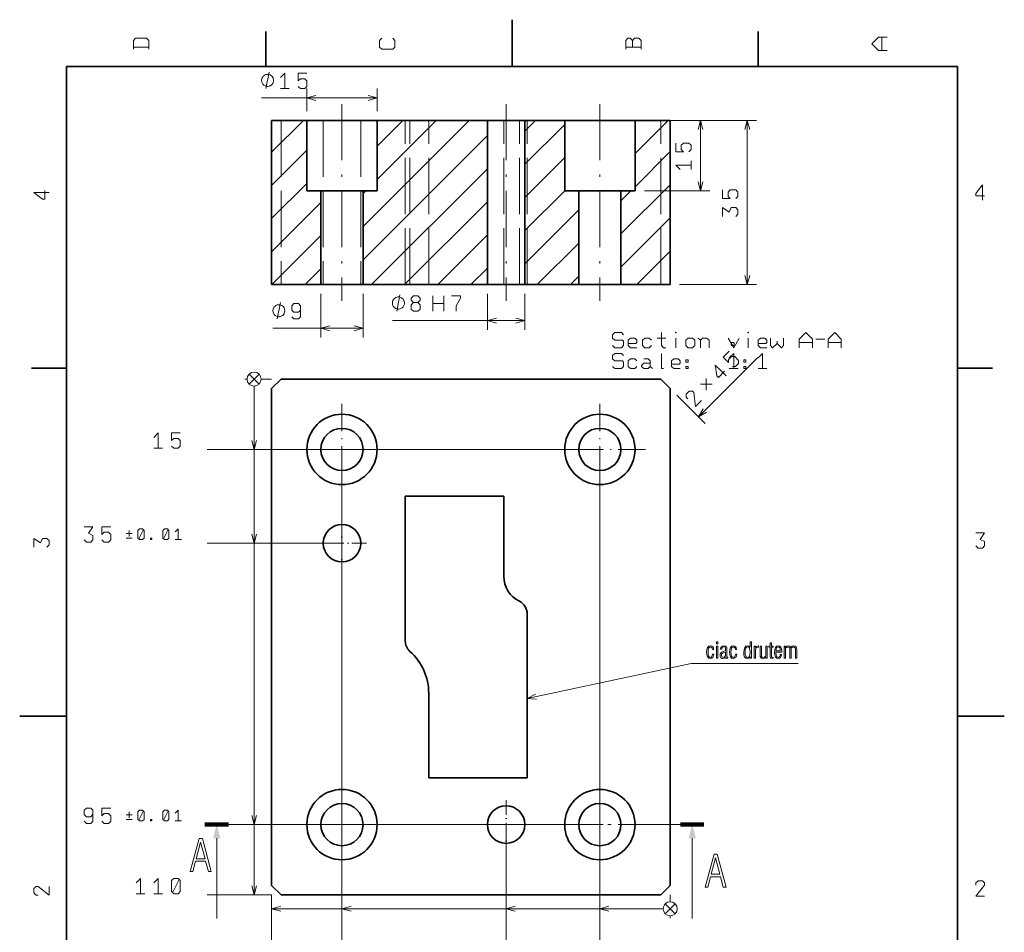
# Model space of a CAD drawing. Extents: x 0 to 210, y 0 to 297.
# Tile 5 of 5: x 0 to 210, y 102 to 297. Entities that reach past the tile are written whole.
import ezdxf

# ---------------------------------------------------------------- set-up
doc = ezdxf.new("R2010")
doc.units = 0
doc.linetypes.add('DASHDOT', pattern=[18.5, 12, -3, 0.5, -3])
doc.linetypes.add('DASHED', pattern=[15, 12, -3])

msp = doc.modelspace()

# ---------------------------------------------------------------- linework, layer by layer
at = {"color": 7, "lineweight": 35}
for p, q in [((105, 287), (105, 297)), ((52.5, 287), (52.5, 294.5)), ((157.5, 287), (157.5, 294.5)), ((200, 287), (10, 287)), ((10, 287), (10, 10)), ((200, 10), (200, 287)), ((53.74, 275.52), (61.24, 275.52)), ((53.74, 275.52), (53.74, 240.52)), ((62.16, 275.52), (61.24, 275.52)), ((61.24, 275.52), (61.24, 260.52)), ((76.24, 275.52), (62.16, 275.52)), ((76.24, 275.52), (76.24, 260.52)), ((76.24, 275.52), (99.74, 275.52)), ((99.74, 275.52), (99.74, 240.52)), ((100.23, 275.52), (99.74, 275.52)), ((107.74, 275.52), (100.23, 275.52)), ((107.74, 275.52), (116.24, 275.52)), ((107.74, 275.52), (107.74, 240.52)), ((117.16, 275.52), (116.24, 275.52)), ((116.24, 275.52), (116.24, 260.52)), ((131.24, 275.52), (117.16, 275.52)), ((131.24, 275.52), (138.74, 275.52)), ((131.24, 275.52), (131.24, 260.52)), ((138.74, 275.52), (138.74, 240.52)), ((61.24, 260.52), (64.24, 260.52)), ((64.24, 260.52), (64.79, 260.52)), ((64.24, 260.52), (64.24, 240.52)), ((64.79, 260.52), (73.24, 260.52)), ((73.24, 260.52), (73.24, 240.52)), ((73.24, 260.52), (76.24, 260.52)), ((116.24, 260.52), (119.24, 260.52)), ((119.24, 260.52), (119.79, 260.52)), ((119.24, 260.52), (119.24, 240.52)), ((119.79, 260.52), (128.24, 260.52)), ((128.24, 260.52), (128.24, 240.52)), ((128.24, 260.52), (131.24, 260.52)), ((53.74, 240.52), (64.24, 240.52)), ((64.24, 240.52), (64.79, 240.52)), ((64.79, 240.52), (73.24, 240.52)), ((73.24, 240.52), (99.74, 240.52)), ((99.74, 240.52), (100.23, 240.52)), ((100.23, 240.52), (107.74, 240.52)), ((107.74, 240.52), (119.24, 240.52)), ((119.24, 240.52), (119.79, 240.52)), ((119.79, 240.52), (128.24, 240.52)), ((128.24, 240.52), (138.74, 240.52)), ((10, 222.7), (2.5, 222.7)), ((200, 222.7), (207.5, 222.7)), ((53.74, 218.36), (55.74, 220.36)), ((55.74, 220.36), (136.74, 220.36)), ((136.74, 220.36), (138.74, 218.36)), ((53.74, 112.36), (53.74, 218.36)), ((138.74, 218.36), (138.74, 112.36)), ((82.24, 195.36), (103.24, 195.36)), ((82.24, 164.54), (82.24, 195.36)), ((103.24, 195.36), (103.24, 178.36)), ((108.24, 170.3), (108.24, 135.36)), ((87.24, 135.36), (87.24, 153.36)), ((10, 148.5), (0, 148.5)), ((200, 148.5), (210, 148.5)), ((108.24, 135.36), (87.24, 135.36)), ((53.74, 112.36), (55.74, 110.36)), ((138.74, 112.36), (136.74, 110.36)), ((136.74, 110.36), (55.74, 110.36))]:
    msp.add_line(p, q, dxfattribs=at)
at = {"color": 7, "lineweight": 13}
for p, q in [((61.24, 277.52), (61.24, 282.31)), ((76.24, 277.52), (76.24, 282.31)), ((51.58, 280.31), (76.24, 280.31)), ((53.74, 268.73), (60.53, 275.52)), ((73.24, 252.88), (95.88, 275.52)), ((76.24, 262.95), (88.81, 275.52)), ((76.24, 270.02), (81.74, 275.52)), ((107.74, 273.23), (110.02, 275.52)), ((131.24, 268.45), (138.31, 275.52)), ((133.24, 275.52), (147.21, 275.52)), ((140.74, 275.52), (157.17, 275.52)), ((145.21, 260.52), (145.21, 275.52)), ((155.17, 240.52), (155.17, 275.52)), ((107.74, 266.16), (116.24, 274.66)), ((73.24, 245.8), (99.74, 272.3)), ((53.74, 261.66), (61.24, 269.16)), ((131.24, 261.38), (138.74, 268.88)), ((107.74, 259.09), (116.24, 267.59)), ((75.02, 240.52), (99.74, 265.23)), ((53.74, 254.59), (61.24, 262.09)), ((73.24, 259.95), (73.81, 260.52)), ((107.74, 252.02), (116.24, 260.52)), ((128.24, 251.31), (138.74, 261.81)), ((128.24, 258.38), (130.38, 260.52)), ((133.24, 260.52), (147.21, 260.52)), ((53.74, 247.52), (64.24, 258.02)), ((82.09, 240.52), (99.74, 258.16)), ((107.74, 244.95), (119.24, 256.45)), ((128.24, 244.24), (138.74, 254.74)), ((53.81, 240.52), (64.24, 250.95)), ((89.17, 240.52), (99.74, 251.09)), ((110.38, 240.52), (119.24, 249.38)), ((131.59, 240.52), (138.74, 247.67)), ((60.88, 240.52), (64.24, 243.88)), ((96.24, 240.52), (99.74, 244.02)), ((117.45, 240.52), (119.24, 242.31)), ((138.66, 240.52), (138.74, 240.59)), ((140.74, 240.52), (157.17, 240.52)), ((64.24, 238.52), (64.24, 229.2)), ((73.24, 238.52), (73.24, 229.2)), ((99.74, 238.52), (99.74, 230.83)), ((107.74, 238.52), (107.74, 230.83)), ((53.99, 231.2), (73.24, 231.2)), ((79.48, 232.83), (107.74, 232.83)), ((144.78, 212.32), (157.42, 224.96)), ((48.94, 221.42), (51.06, 219.3)), ((48.94, 219.3), (51.06, 221.42)), ((48.94, 221.42), (51.06, 219.3)), ((48.94, 219.3), (51.06, 221.42)), ((48.94, 221.42), (51.06, 219.3)), ((48.94, 219.3), (51.06, 221.42)), ((48.94, 221.42), (51.06, 219.3)), ((48.94, 219.3), (51.06, 221.42)), ((48.5, 220.36), (48, 220.36)), ((48.5, 220.36), (48, 220.36)), ((48.5, 220.36), (48, 220.36)), ((48.5, 220.36), (48, 220.36)), ((50, 205.36), (50, 218.86)), ((50, 185.36), (50, 218.86)), ((50, 125.36), (50, 218.86)), ((50, 110.36), (50, 218.86)), ((53.74, 220.36), (51.5, 220.36)), ((53.74, 220.36), (51.5, 220.36)), ((53.74, 220.36), (51.5, 220.36)), ((53.74, 220.36), (51.5, 220.36)), ((140.15, 216.95), (146.19, 210.9)), ((121.74, 205.36), (40, 205.36)), ((68.74, 203.36), (68.74, 97.41)), ((123.74, 203.36), (123.74, 97.41)), ((66.74, 185.36), (40, 185.36)), ((121.74, 125.36), (40, 125.36)), ((103.74, 123.36), (103.74, 97.41)), ((53.74, 110.36), (40, 110.36)), ((53.74, 110.36), (53.74, 97.41)), ((138.74, 110.36), (138.74, 108.91)), ((138.74, 110.36), (138.74, 108.91)), ((138.74, 110.36), (138.74, 108.91)), ((138.74, 110.36), (138.74, 108.91)), ((53.74, 107.41), (137.24, 107.41)), ((68.74, 107.41), (137.24, 107.41)), ((103.74, 107.41), (137.24, 107.41)), ((123.74, 107.41), (137.24, 107.41)), ((139.8, 108.47), (137.68, 106.35)), ((137.68, 108.47), (139.8, 106.35)), ((139.8, 108.47), (137.68, 106.35)), ((137.68, 108.47), (139.8, 106.35)), ((139.8, 108.47), (137.68, 106.35)), ((137.68, 108.47), (139.8, 106.35)), ((139.8, 108.47), (137.68, 106.35)), ((137.68, 108.47), (139.8, 106.35)), ((138.74, 105.91), (138.74, 105.41)), ((138.74, 105.91), (138.74, 105.41)), ((138.74, 105.91), (138.74, 105.41)), ((138.74, 105.91), (138.74, 105.41))]:
    msp.add_line(p, q, dxfattribs=at)
at = {"color": 7, "linetype": 'DASHDOT', "lineweight": 13}
for p, q in [((68.74, 279.02), (68.74, 237.02)), ((103.74, 279.02), (103.74, 237.02)), ((123.74, 279.02), (123.74, 237.02))]:
    msp.add_line(p, q, dxfattribs=at)
at = {"color": 7, "linetype": 'DASHED', "lineweight": 13}
for p, q in [((55.74, 275.52), (55.74, 240.52)), ((64.74, 275.52), (64.74, 240.52)), ((72.74, 275.52), (72.74, 240.52)), ((82.24, 240.52), (82.24, 275.52)), ((83.24, 240.52), (83.24, 275.52)), ((87.24, 240.52), (87.24, 275.52)), ((103.24, 240.52), (103.24, 275.52)), ((106.57, 240.52), (106.57, 275.52)), ((108.24, 240.52), (108.24, 275.52)), ((136.74, 240.52), (136.74, 275.52)), ((64.24, 260.52), (64.24, 240.52)), ((73.24, 260.52), (73.24, 240.52)), ((119.24, 260.52), (119.24, 240.52)), ((128.24, 260.52), (128.24, 240.52))]:
    msp.add_line(p, q, dxfattribs=at)
at = {"color": 7, "linetype": 'DASHED', "lineweight": 13, "ltscale": 0.375}
for p, q in [((61.24, 275.52), (61.24, 260.52)), ((76.24, 275.52), (76.24, 260.52)), ((116.24, 275.52), (116.24, 260.52)), ((131.24, 275.52), (131.24, 260.52))]:
    msp.add_line(p, q, dxfattribs=at)
at = {"color": 7, "linetype": 'DASHDOT', "lineweight": 13, "ltscale": 0.4875}
for p, q in [((68.74, 215.11), (68.74, 195.61)), ((123.74, 215.11), (123.74, 195.61)), ((78.49, 205.36), (58.99, 205.36)), ((133.49, 205.36), (113.99, 205.36)), ((68.74, 135.11), (68.74, 115.61)), ((123.74, 135.11), (123.74, 115.61)), ((78.49, 125.36), (58.99, 125.36)), ((133.49, 125.36), (113.99, 125.36))]:
    msp.add_line(p, q, dxfattribs=at)
at = {"color": 7, "linetype": 'DASHDOT', "lineweight": 13, "ltscale": 0.26}
for p, q in [((68.74, 190.56), (68.74, 180.16)), ((73.94, 185.36), (63.54, 185.36)), ((103.74, 130.56), (103.74, 120.16)), ((108.94, 125.36), (98.54, 125.36))]:
    msp.add_line(p, q, dxfattribs=at)
at = {"color": 150, "lineweight": 100}
for p, q in [((39.52, 125.36), (44.52, 125.36)), ((145.94, 125.36), (140.94, 125.36))]:
    msp.add_line(p, q, dxfattribs=at)
at = {"color": 150, "linetype": 'DASHDOT', "lineweight": 13}
msp.add_line((140.94, 125.36), (44.52, 125.36), dxfattribs=at)
at = {"color": 150, "lineweight": 13}
for p, q in [((42.02, 122.46), (42.02, 105.36)), ((143.44, 122.46), (143.44, 105.36))]:
    msp.add_line(p, q, dxfattribs=at)
at = {"color": 7, "lineweight": 13}
for points in [[(27.53, 290.69), (27.53, 292.56), (27.07, 293.03), (24.73, 293.03), (24.27, 292.56), (24.27, 290.69)], [(79.57, 293.03), (80.03, 292.56), (80.03, 291.16), (79.57, 290.69), (77.23, 290.69), (76.77, 291.16), (76.77, 292.56), (77.23, 293.03)], [(132.53, 290.69), (132.53, 292.56), (132.07, 293.03), (131.13, 293.03), (130.67, 292.56), (130.2, 293.03), (129.73, 293.03), (129.27, 292.56), (129.27, 290.69)], [(130.67, 291.16), (130.67, 292.56)], [(185.03, 290.46), (183.17, 290.46), (181.77, 291.86), (183.17, 293.26), (185.03, 293.26)], [(183.87, 293.26), (183.87, 290.46)], [(24.27, 291.16), (25.9, 291.16), (27.53, 291.16)], [(129.27, 291.16), (130.9, 291.16), (132.53, 291.16)], [(52.52, 282.31), (53.22, 285.81)], [(55.62, 284.64), (56.55, 285.58), (56.55, 283.94), (56.55, 282.31)], [(61.26, 285.58), (59.4, 285.58), (59.4, 283.94), (59.86, 284.41), (60.8, 284.41), (61.26, 283.94), (61.26, 282.78), (60.8, 282.31), (59.86, 282.31), (59.4, 282.78)], [(57.48, 282.31), (55.62, 282.31)], [(63.17, 280.83), (61.24, 280.31), (63.17, 279.79)], [(74.31, 279.79), (76.24, 280.31), (74.31, 280.83)], [(145.73, 273.59), (145.21, 275.52), (144.69, 273.59)], [(155.69, 273.59), (155.17, 275.52), (154.66, 273.59)], [(139.94, 270.7), (139.94, 268.84), (141.58, 268.84), (141.11, 269.3), (141.11, 270.24), (141.58, 270.7), (142.74, 270.7), (143.21, 270.24), (143.21, 269.3), (142.74, 268.84)], [(143.21, 266.92), (143.21, 265.06)], [(140.88, 265.06), (139.94, 265.99), (141.58, 265.99), (143.21, 265.99)], [(5.35, 260.59), (5.35, 258.73), (4.88, 258.73), (3.02, 260.13), (4.65, 260.13), (6.28, 260.13)], [(144.69, 262.45), (145.21, 260.52), (145.73, 262.45)], [(149.91, 260.7), (149.91, 258.84), (151.54, 258.84), (151.07, 259.3), (151.07, 260.24), (151.54, 260.7), (152.71, 260.7), (153.17, 260.24), (153.17, 259.3), (152.71, 258.84)], [(205.79, 259.45), (203.93, 259.45), (203.93, 259.92), (205.33, 261.78), (205.33, 260.15), (205.33, 258.52)], [(149.91, 255.06), (149.91, 256.92), (151.31, 255.99), (151.77, 256.92), (152.71, 256.92), (153.17, 256.46), (153.17, 255.52), (152.71, 255.06)], [(154.66, 242.45), (155.17, 240.52), (155.69, 242.45)], [(80.41, 234.83), (81.11, 238.33)], [(84.91, 236.7), (83.98, 236.7), (83.51, 236.23), (83.51, 235.3), (83.98, 234.83), (84.91, 234.83), (85.38, 235.3), (85.38, 236.23), (84.91, 236.7), (85.38, 237.17), (85.38, 237.63), (84.91, 238.1), (83.98, 238.1), (83.51, 237.63), (83.51, 237.17), (83.98, 236.7)], [(88.11, 234.83), (88.11, 236.47), (88.11, 238.1)], [(90.44, 234.83), (90.44, 236.47), (90.44, 238.1)], [(92.12, 238.1), (93.99, 238.1), (93.99, 237.63), (93.06, 236), (93.06, 234.83)], [(54.93, 233.2), (55.63, 236.7)], [(58.03, 233.66), (58.49, 233.2), (59.43, 233.2), (59.89, 233.66), (59.89, 236), (59.43, 236.46), (58.49, 236.46), (58.03, 236), (58.03, 235.06), (58.49, 234.6), (59.43, 234.6), (59.89, 235.06)], [(88.11, 236.47), (90.44, 236.47)], [(101.67, 233.35), (99.74, 232.83), (101.67, 232.31)], [(105.81, 232.31), (107.74, 232.83), (105.81, 233.35)], [(66.17, 231.71), (64.24, 231.2), (66.17, 230.68)], [(71.31, 230.68), (73.24, 231.2), (71.31, 231.71)], [(126.47, 227.49), (126.94, 227.02), (128.34, 227.02), (128.8, 227.49), (128.8, 228.42), (128.57, 228.65), (126.94, 228.65), (126.47, 229.12), (126.47, 229.82), (126.94, 230.29), (128.34, 230.29), (128.8, 229.82)], [(131.65, 227.02), (130.25, 227.02), (129.78, 227.49), (129.78, 228.65), (130.25, 229.12), (131.18, 229.12), (131.65, 228.65), (131.65, 228.19), (131.42, 227.95), (129.78, 227.95)], [(134.73, 227.49), (134.26, 227.02), (133.33, 227.02), (132.86, 227.49), (132.86, 228.65), (133.33, 229.12), (134.26, 229.12), (134.73, 228.65)], [(135.94, 229.12), (137.81, 229.12)], [(136.88, 230.29), (136.88, 227.49), (137.34, 227.02), (137.81, 227.02)], [(139.96, 227.02), (139.96, 229.12)], [(144.72, 229.12), (145.18, 228.65), (145.18, 227.02)], [(145.18, 228.65), (145.65, 229.12), (146.58, 229.12), (147.05, 228.65), (147.05, 227.02)], [(151.11, 229.12), (152.28, 227.02), (153.44, 229.12)], [(155.36, 227.02), (155.36, 229.12)], [(159.37, 227.02), (157.97, 227.02), (157.5, 227.49), (157.5, 228.65), (157.97, 229.12), (158.9, 229.12), (159.37, 228.65), (159.37, 228.19), (159.14, 227.95), (157.5, 227.95)], [(160.12, 229.12), (160.12, 227.49), (160.58, 227.02), (161.52, 227.95), (161.52, 228.42)], [(161.52, 227.95), (162.45, 227.02), (162.92, 227.49), (162.92, 229.12)], [(166.28, 227.02), (166.28, 228.89), (167.68, 230.29), (169.08, 228.89), (169.08, 227.02)], [(172.44, 227.02), (172.44, 228.89), (173.84, 230.29), (175.24, 228.89), (175.24, 227.02)], [(169.08, 228.19), (166.28, 228.19)], [(169.82, 228.89), (171.69, 228.89)], [(175.24, 228.19), (172.44, 228.19)], [(126.47, 223.05), (126.94, 222.59), (128.34, 222.59), (128.8, 223.05), (128.8, 223.99), (128.57, 224.22), (126.94, 224.22), (126.47, 224.69), (126.47, 225.39), (126.94, 225.85), (128.34, 225.85), (128.8, 225.39)], [(136.88, 225.85), (136.88, 224.22), (136.88, 222.59), (137.34, 222.59)], [(151.35, 226.34), (150.03, 225.02), (151.19, 223.87), (151.19, 224.53), (151.85, 225.19), (152.51, 225.19), (153.33, 224.36), (153.33, 223.7), (152.67, 223.04), (152.01, 223.04)], [(151.34, 224.92), (152.28, 225.85), (152.28, 224.22), (152.28, 222.59)], [(157.5, 224.92), (158.44, 225.85), (158.44, 224.22), (158.44, 222.59)], [(131.65, 223.05), (131.18, 222.59), (130.25, 222.59), (129.78, 223.05), (129.78, 224.22), (130.25, 224.69), (131.18, 224.69), (131.65, 224.22)], [(134.5, 223.05), (134.03, 222.59), (133.1, 222.59), (132.63, 223.05), (132.63, 223.29), (133.1, 223.75), (134.5, 223.75)], [(133.1, 224.69), (134.03, 224.69), (134.5, 224.22), (134.5, 223.05), (134.96, 222.59)], [(140.89, 222.59), (139.49, 222.59), (139.02, 223.05), (139.02, 224.22), (139.49, 224.69), (140.42, 224.69), (140.89, 224.22), (140.89, 223.75), (140.66, 223.52), (139.02, 223.52)], [(150.33, 222.02), (149.01, 220.7), (148.68, 221.03), (148.35, 223.34), (149.51, 222.18), (150.66, 221.03)], [(146.42, 218.03), (146.42, 220.5)], [(153.21, 222.59), (151.34, 222.59)], [(159.37, 222.59), (157.5, 222.59)], [(145.19, 219.27), (147.66, 219.27)], [(145.45, 215.82), (144.13, 214.5), (143.8, 217.47), (143.47, 217.8), (142.81, 217.8), (142.15, 217.14), (142.15, 216.48), (142.48, 216.15)], [(145.78, 214.05), (144.78, 212.32), (146.51, 213.32)], [(28.61, 207.94), (29.54, 208.88), (29.54, 207.24), (29.54, 205.61)], [(34.25, 208.88), (32.39, 208.88), (32.39, 207.24), (32.85, 207.71), (33.79, 207.71), (34.25, 207.24), (34.25, 206.08), (33.79, 205.61), (32.85, 205.61), (32.39, 206.08)], [(49.48, 207.29), (50, 205.36), (50.52, 207.29)], [(30.47, 205.61), (28.61, 205.61)], [(13.77, 188.88), (15.63, 188.88), (14.7, 187.48), (15.63, 187.01), (15.63, 186.08), (15.17, 185.61), (14.23, 185.61), (13.77, 186.08)], [(19.41, 188.88), (17.55, 188.88), (17.55, 187.24), (18.01, 187.71), (18.95, 187.71), (19.41, 187.24), (19.41, 186.08), (18.95, 185.61), (18.01, 185.61), (17.55, 186.08)], [(23.99, 187.44), (22.68, 187.44)], [(23.34, 186.79), (23.34, 188.1)], [(25.4, 186.3), (26.38, 188.26)], [(30.69, 186.3), (31.67, 188.26)], [(33.17, 187.77), (33.82, 188.42), (33.82, 187.28), (33.82, 186.14)], [(49.48, 187.29), (50, 185.36), (50.52, 187.29)], [(203.93, 187.58), (205.79, 187.58), (204.86, 186.18), (205.79, 185.72), (205.79, 184.78), (205.33, 184.32), (204.39, 184.32), (203.93, 184.78)], [(3.02, 184.53), (3.02, 186.39), (4.42, 185.46), (4.88, 186.39), (5.82, 186.39), (6.28, 185.93), (6.28, 184.99), (5.82, 184.53)], [(22.68, 186.46), (23.99, 186.46)], [(34.48, 186.14), (33.17, 186.14)], [(108.24, 152.25), (143.24, 159.73), (166.01, 159.73)], [(110.02, 153.16), (108.24, 152.25), (110.23, 152.14)], [(13.77, 126.08), (14.23, 125.61), (15.17, 125.61), (15.63, 126.08), (15.63, 128.41), (15.17, 128.88), (14.23, 128.88), (13.77, 128.41), (13.77, 127.48), (14.23, 127.01), (15.17, 127.01), (15.63, 127.48)], [(19.41, 128.88), (17.55, 128.88), (17.55, 127.24), (18.01, 127.71), (18.95, 127.71), (19.41, 127.24), (19.41, 126.08), (18.95, 125.61), (18.01, 125.61), (17.55, 126.08)], [(25.4, 126.3), (26.38, 128.26)], [(30.69, 126.3), (31.67, 128.26)], [(33.17, 127.77), (33.82, 128.42), (33.82, 127.28), (33.82, 126.14)], [(23.99, 127.44), (22.68, 127.44)], [(22.68, 126.46), (23.99, 126.46)], [(23.34, 126.79), (23.34, 128.1)], [(34.48, 126.14), (33.17, 126.14)], [(49.48, 127.29), (50, 125.36), (50.52, 127.29)], [(24.83, 112.94), (25.76, 113.88), (25.76, 112.24), (25.76, 110.61)], [(28.61, 112.94), (29.54, 113.88), (29.54, 112.24), (29.54, 110.61)], [(32.62, 110.84), (34.02, 113.64)], [(6.28, 112.19), (6.28, 110.33), (3.95, 112.19), (3.48, 112.19), (3.02, 111.73), (3.02, 110.79), (3.48, 110.33), (3.95, 110.33)], [(49.48, 112.29), (50, 110.36), (50.52, 112.29)], [(205.79, 110.12), (203.93, 110.12), (205.79, 112.45), (205.79, 112.92), (205.33, 113.38), (204.39, 113.38), (203.93, 112.92), (203.93, 112.45)], [(26.69, 110.61), (24.83, 110.61)], [(30.47, 110.61), (28.61, 110.61)], [(55.67, 107.93), (53.74, 107.41), (55.67, 106.9)], [(70.67, 107.93), (68.74, 107.41), (70.67, 106.9)], [(105.67, 107.93), (103.74, 107.41), (105.67, 106.9)], [(125.67, 107.93), (123.74, 107.41), (125.67, 106.9)]]:
    msp.add_lwpolyline(points, dxfattribs=at)
for points in [[(54.15, 284.06), (54.15, 284.18), (54.09, 284.41), (54.03, 284.58), (53.97, 284.7), (53.86, 284.88), (53.68, 285.05), (53.51, 285.17), (53.39, 285.23), (53.22, 285.28), (52.98, 285.34), (52.87, 285.34), (52.75, 285.34), (52.52, 285.28), (52.34, 285.23), (52.22, 285.17), (52.05, 285.05), (51.87, 284.88), (51.76, 284.7), (51.7, 284.58), (51.64, 284.41), (51.58, 284.18), (51.58, 284.06), (51.58, 283.94), (51.64, 283.71), (51.7, 283.53), (51.76, 283.42), (51.87, 283.24), (52.05, 283.07), (52.22, 282.95), (52.34, 282.89), (52.52, 282.83), (52.75, 282.78), (52.87, 282.78), (52.98, 282.78), (53.22, 282.83), (53.39, 282.89), (53.51, 282.95), (53.68, 283.07), (53.86, 283.24), (53.97, 283.42), (54.03, 283.53), (54.09, 283.71), (54.15, 283.94)], [(82.05, 236.58), (82.05, 236.7), (81.99, 236.93), (81.93, 237.11), (81.87, 237.22), (81.76, 237.4), (81.58, 237.57), (81.41, 237.69), (81.29, 237.75), (81.11, 237.81), (80.88, 237.87), (80.76, 237.87), (80.65, 237.87), (80.41, 237.81), (80.24, 237.75), (80.12, 237.69), (79.95, 237.57), (79.77, 237.4), (79.66, 237.22), (79.6, 237.11), (79.54, 236.93), (79.48, 236.7), (79.48, 236.58), (79.48, 236.47), (79.54, 236.23), (79.6, 236.06), (79.66, 235.94), (79.77, 235.77), (79.95, 235.59), (80.12, 235.47), (80.24, 235.42), (80.41, 235.36), (80.65, 235.3), (80.76, 235.3), (80.88, 235.3), (81.11, 235.36), (81.29, 235.42), (81.41, 235.47), (81.58, 235.59), (81.76, 235.77), (81.87, 235.94), (81.93, 236.06), (81.99, 236.23), (82.05, 236.47)], [(56.56, 234.95), (56.56, 235.06), (56.5, 235.3), (56.44, 235.47), (56.38, 235.59), (56.27, 235.76), (56.09, 235.94), (55.92, 236.05), (55.8, 236.11), (55.63, 236.17), (55.39, 236.23), (55.28, 236.23), (55.16, 236.23), (54.93, 236.17), (54.75, 236.11), (54.63, 236.05), (54.46, 235.94), (54.28, 235.76), (54.17, 235.59), (54.11, 235.47), (54.05, 235.3), (53.99, 235.06), (53.99, 234.95), (53.99, 234.83), (54.05, 234.6), (54.11, 234.42), (54.17, 234.3), (54.28, 234.13), (54.46, 233.95), (54.63, 233.84), (54.75, 233.78), (54.93, 233.72), (55.16, 233.66), (55.28, 233.66), (55.39, 233.66), (55.63, 233.72), (55.8, 233.78), (55.92, 233.84), (56.09, 233.95), (56.27, 234.13), (56.38, 234.3), (56.44, 234.42), (56.5, 234.6), (56.56, 234.83)], [(139.96, 230.38), (140.05, 230.29), (139.96, 230.19), (139.86, 230.29)], [(143.97, 228.65), (143.97, 227.49), (143.5, 227.02), (142.57, 227.02), (142.1, 227.49), (142.1, 228.65), (142.57, 229.12), (143.5, 229.12)], [(155.36, 230.38), (155.45, 230.29), (155.36, 230.19), (155.26, 230.29)], [(152.21, 227.53), (152.38, 227.69), (152.38, 228.02), (152.21, 228.19), (151.88, 228.19), (151.72, 228.02), (151.72, 227.69), (151.88, 227.53)], [(142.57, 224.45), (142.57, 223.99), (142.1, 223.99), (142.1, 224.45)], [(142.57, 223.05), (142.57, 222.59), (142.1, 222.59), (142.1, 223.05)], [(154.89, 224.45), (154.89, 223.99), (154.42, 223.99), (154.42, 224.45)], [(154.89, 223.05), (154.89, 222.59), (154.42, 222.59), (154.42, 223.05)], [(26.21, 188.42), (25.56, 188.42), (25.23, 188.1), (25.23, 186.46), (25.56, 186.14), (26.21, 186.14), (26.54, 186.46), (26.54, 188.1)], [(31.5, 188.42), (30.85, 188.42), (30.52, 188.1), (30.52, 186.46), (30.85, 186.14), (31.5, 186.14), (31.83, 186.46), (31.83, 188.1)], [(28.21, 186.14), (27.88, 186.14), (27.88, 186.46), (28.21, 186.46)], [(148.61, 163.89), (148.89, 163.89), (148.89, 164.34), (148.61, 164.34)], [(156.05, 164.34), (155.77, 164.34), (155.77, 163.18), (155.54, 163.41), (155.23, 163.49), (154.88, 163.4), (154.63, 163.15), (154.49, 162.72), (154.44, 162.12), (154.48, 161.52), (154.62, 161.09), (154.86, 160.85), (155.21, 160.77), (155.52, 160.85), (155.77, 161.1), (155.77, 160.84), (156.05, 160.84)], [(160.67, 160.82), (160.67, 161.03), (160.53, 161.02), (160.41, 161.04), (160.35, 161.1), (160.32, 161.4), (160.32, 163.19), (160.67, 163.19), (160.67, 163.42), (160.32, 163.42), (160.32, 164.14), (160.05, 164.14), (160.05, 163.42), (159.79, 163.42), (159.79, 163.19), (160.05, 163.19), (160.05, 161.46), (160.05, 161.16), (160.11, 160.95), (160.23, 160.84), (160.46, 160.8)], [(148.04, 161.72), (147.76, 161.72), (147.72, 161.41), (147.62, 161.19), (147.48, 161.06), (147.31, 161.02), (147.1, 161.09), (146.94, 161.3), (146.84, 161.64), (146.81, 162.12), (146.84, 162.6), (146.94, 162.95), (147.1, 163.16), (147.32, 163.23), (147.48, 163.19), (147.61, 163.09), (147.7, 162.91), (147.74, 162.68), (148.01, 162.68), (147.95, 163.02), (147.81, 163.27), (147.59, 163.43), (147.31, 163.48), (146.96, 163.39), (146.71, 163.14), (146.56, 162.72), (146.51, 162.12), (146.56, 161.53), (146.71, 161.1), (146.96, 160.85), (147.29, 160.77), (147.59, 160.83), (147.82, 161.01), (147.97, 161.3)], [(148.61, 160.84), (148.89, 160.84), (148.89, 163.42), (148.61, 163.42)], [(151.02, 160.83), (151.02, 161.03), (151, 161.03), (150.85, 161.09), (150.83, 161.32), (150.83, 162.85), (150.81, 163.08), (150.72, 163.28), (150.51, 163.43), (150.18, 163.48), (149.88, 163.43), (149.66, 163.3), (149.51, 163.1), (149.46, 162.83), (149.46, 162.78), (149.73, 162.78), (149.76, 162.98), (149.84, 163.14), (149.98, 163.23), (150.17, 163.26), (150.34, 163.24), (150.46, 163.17), (150.53, 163.04), (150.55, 162.87), (150.55, 162.65), (150.52, 162.5), (150.41, 162.42), (150.01, 162.27), (149.73, 162.13), (149.53, 161.96), (149.41, 161.75), (149.38, 161.48), (149.41, 161.17), (149.53, 160.95), (149.72, 160.81), (149.98, 160.76), (150.3, 160.83), (150.54, 161.02), (150.66, 160.86), (150.83, 160.8)], [(150.55, 162.22), (150.55, 161.79), (150.52, 161.44), (150.42, 161.2), (150.26, 161.05), (150.04, 161.01), (149.88, 161.03), (149.76, 161.13), (149.66, 161.48), (149.71, 161.72), (149.88, 161.91), (150.16, 162.06)], [(152.93, 161.72), (152.65, 161.72), (152.61, 161.41), (152.51, 161.19), (152.37, 161.06), (152.2, 161.02), (151.99, 161.09), (151.83, 161.3), (151.73, 161.64), (151.7, 162.12), (151.73, 162.6), (151.83, 162.95), (151.99, 163.16), (152.21, 163.23), (152.37, 163.19), (152.5, 163.09), (152.59, 162.91), (152.64, 162.68), (152.9, 162.68), (152.84, 163.02), (152.7, 163.27), (152.48, 163.43), (152.2, 163.48), (151.85, 163.39), (151.6, 163.14), (151.45, 162.72), (151.4, 162.12), (151.45, 161.53), (151.6, 161.1), (151.85, 160.85), (152.18, 160.77), (152.48, 160.83), (152.71, 161.01), (152.86, 161.3)], [(155.77, 162.13), (155.75, 161.63), (155.66, 161.28), (155.5, 161.07), (155.25, 161), (155.01, 161.07), (154.85, 161.27), (154.76, 161.62), (154.74, 162.12), (154.76, 162.61), (154.86, 162.96), (155.02, 163.17), (155.26, 163.24), (155.5, 163.17), (155.66, 162.96), (155.75, 162.62)], [(156.65, 160.84), (156.92, 160.84), (156.92, 162.33), (156.94, 162.71), (157.03, 162.96), (157.22, 163.12), (157.54, 163.18), (157.54, 163.45), (157.49, 163.45), (157.15, 163.37), (156.92, 163.13), (156.92, 163.42), (156.65, 163.42)], [(158.18, 163.42), (157.91, 163.42), (157.91, 161.58), (157.93, 161.23), (158.04, 160.97), (158.23, 160.82), (158.51, 160.77), (158.86, 160.85), (159.14, 161.12), (159.14, 160.84), (159.4, 160.84), (159.4, 163.42), (159.12, 163.42), (159.12, 161.45), (159.07, 161.3), (158.95, 161.16), (158.58, 161.02), (158.36, 161.06), (158.24, 161.18), (158.19, 161.39), (158.18, 161.67)], [(162.5, 161.66), (162.22, 161.66), (162.18, 161.38), (162.09, 161.17), (161.94, 161.05), (161.75, 161.01), (161.55, 161.07), (161.4, 161.25), (161.32, 161.56), (161.29, 162), (161.29, 162.15), (162.52, 162.15), (162.52, 162.36), (162.46, 162.85), (162.32, 163.19), (162.09, 163.41), (161.78, 163.48), (161.43, 163.39), (161.18, 163.14), (161.04, 162.72), (160.99, 162.12), (161.04, 161.52), (161.18, 161.09), (161.41, 160.85), (161.75, 160.77), (162.06, 160.83), (162.28, 160.99), (162.43, 161.27)], [(161.29, 162.38), (161.29, 162.4), (161.32, 162.76), (161.41, 163.03), (161.56, 163.18), (161.77, 163.24), (161.97, 163.19), (162.11, 163.04), (162.2, 162.81), (162.23, 162.49), (162.23, 162.38)], [(163.04, 160.84), (163.31, 160.84), (163.31, 162.81), (163.36, 162.95), (163.47, 163.09), (163.64, 163.19), (163.85, 163.23), (164.07, 163.18), (164.19, 163.06), (164.23, 162.85), (164.25, 162.57), (164.25, 160.84), (164.52, 160.84), (164.52, 162.82), (164.56, 162.96), (164.68, 163.09), (164.85, 163.19), (165.06, 163.23), (165.28, 163.18), (165.4, 163.05), (165.44, 162.85), (165.46, 162.57), (165.46, 160.84), (165.73, 160.84), (165.73, 162.66), (165.7, 163.02), (165.59, 163.27), (165.4, 163.43), (165.13, 163.48), (164.77, 163.39), (164.48, 163.12), (164.27, 163.38), (163.92, 163.48), (163.57, 163.39), (163.29, 163.13), (163.29, 163.42), (163.04, 163.42)], [(26.21, 128.42), (25.56, 128.42), (25.23, 128.1), (25.23, 126.46), (25.56, 126.14), (26.21, 126.14), (26.54, 126.46), (26.54, 128.1)], [(31.5, 128.42), (30.85, 128.42), (30.52, 128.1), (30.52, 126.46), (30.85, 126.14), (31.5, 126.14), (31.83, 126.46), (31.83, 128.1)], [(28.21, 126.14), (27.88, 126.14), (27.88, 126.46), (28.21, 126.46)], [(33.79, 113.88), (32.85, 113.88), (32.39, 113.41), (32.39, 111.08), (32.85, 110.61), (33.79, 110.61), (34.25, 111.08), (34.25, 113.41)]]:
    msp.add_lwpolyline(points, close=True, dxfattribs=at)
at = {"color": 150, "lineweight": 13}
for points in [[(36.39, 115.36), (36.93, 115.36), (37.53, 117.56), (39.65, 117.56), (40.24, 115.36), (40.83, 115.36), (38.96, 122.36), (38.28, 122.36)], [(37.64, 118.09), (38.59, 121.59), (39.53, 118.09)], [(146.22, 112.03), (146.76, 112.03), (147.36, 114.23), (149.48, 114.23), (150.07, 112.03), (150.66, 112.03), (148.79, 119.03), (148.1, 119.03)], [(147.46, 114.76), (148.41, 118.26), (149.35, 114.76)]]:
    msp.add_lwpolyline(points, close=True, dxfattribs=at)
at = {"color": 7, "lineweight": 13}
for centre in [(50, 220.36), (50, 220.36), (50, 220.36), (50, 220.36), (138.74, 107.41), (138.74, 107.41), (138.74, 107.41), (138.74, 107.41)]:
    msp.add_circle(centre, 1.5, dxfattribs=at)
at = {"color": 7, "lineweight": 35}
for centre, radius in [((68.74, 205.36), 7.5), ((123.74, 205.36), 7.5), ((68.74, 205.36), 4.5), ((123.74, 205.36), 4.5), ((68.74, 185.36), 4), ((68.74, 125.36), 7.5), ((123.74, 125.36), 7.5), ((68.74, 125.36), 4.5), ((103.74, 125.36), 4), ((123.74, 125.36), 4.5)]:
    msp.add_circle(centre, radius, dxfattribs=at)
for centre, radius, start, end in [((109.24, 178.36), 6, 180, 243.6122), ((105.24, 170.3), 3, 0, 63.6122), ((85.24, 164.54), 3, 180, 228.1897), ((75.24, 153.36), 12, 0, 48.1897)]:
    msp.add_arc(centre, radius, start, end, dxfattribs=at)
at = {"color": 150, "lineweight": 13}
for points in [[(42.8, 122.46), (42.02, 125.36), (41.25, 122.46)], [(144.22, 122.46), (143.44, 125.36), (142.66, 122.46)]]:
    msp.add_solid(points, dxfattribs=at)

doc.saveas('drawing.dxf')
